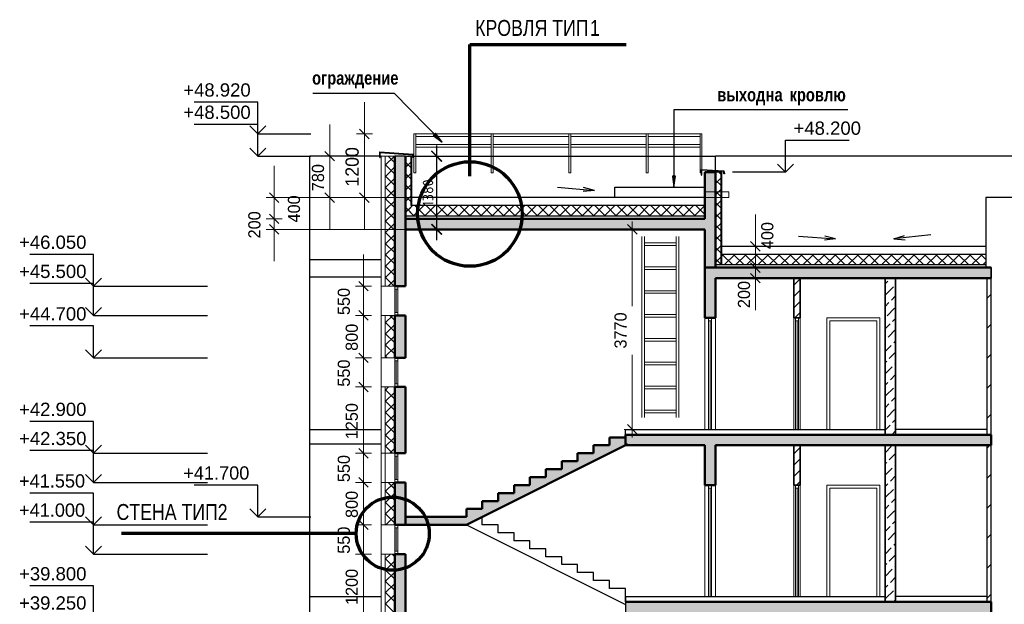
# Model space of a CAD drawing. Header units: millimetres. Extents: x -348641 to 659084, y -187953 to 16029.
# Tile 9 of 256: x -347002 to -328424, y -36649 to -25629. Entities that reach past the tile are written whole.
import ezdxf

# ---------------------------------------------------------------- set-up
doc = ezdxf.new("R2010")
doc.units = ezdxf.units.MM
for name, color, linetype, lineweight in [('907Сл Осевые', 1, 'Continuous', 0), ('A_012_ПРОЕМ', 7, 'Continuous', 25), ('Standard', 7, 'Continuous', 25), ('Навесной фасад', 7, 'Continuous', 25), ('Общий01', 7, 'Continuous', 13), ('Размерная линия_ общее', 7, 'Continuous', 25), ('Стена', 7, 'Continuous', 50), ('Стена_ кирп. кладка не несущ', 7, 'Continuous', 35), ('Стена_ кирпичная кладка нес.', 7, 'Continuous', 70), ('Текст_ общее', 7, 'Continuous', 25)]:
    doc.layers.add(name, color=color, linetype=linetype, lineweight=lineweight)
doc.layers.add('Стена_ бетон не несущ.', color=7, linetype='Continuous', lineweight=35, true_color=0xb4b496)
doc.layers.add('Стена_ бетон несущ.', color=7, linetype='Continuous', lineweight=70, true_color=0xb4b496)
doc.styles.add('ARIAL', font='arial.ttf')
doc.styles.add('Century Gothic', font='GOTHIC.TTF')
doc.styles.add('GOST-2.304_Type-B', font='GOST_Common.ttf')
doc.styles.add('MtXpl_Century_Gothic', font='GOTHIC.TTF')
doc.styles.add('MtXpl_Century_Gothic_1', font='GOTHICB.TTF')
doc.dimstyles.new('СПДС', dxfattribs={"dimscale": 100, "dimtxt": 2.5, "dimasz": 2, "dimexe": 1.25, "dimexo": 0, "dimtad": 1, "dimdec": 0, "dimrnd": 5, "dimtxsty": 'GOST-2.304_Type-B', "dimblk": 'ARCHTICK', "dimcen": 2.5, "dimdle": 2, "dimclrd": 1, "dimclre": 1, "dimclrt": 1, "dimadec": 0, "dimazin": 2, "dimtfac": 0.75, "dimtdec": 0, "dimtmove": 1, "dimatfit": 3, "dimfxl": 1, "dimtfillclr": 256, "dimtolj": 1, "dimarcsym": 1})

# ---------------------------------------------------------------- blocks, each defined once
blk = doc.blocks.new('ALL_ML_STRICH')
at = {"color": 0, "linetype": 'ByBlock', "lineweight": -2}
for p, q in [((-1, 0), (0.5, 0)), ((-0.3, -0.3), (0.3, 0.3)), ((0, -0.5), (0, 0.5))]:
    blk.add_line(p, q, dxfattribs=at)
blk = doc.blocks.new('разрез1-1')
at = {"layer": 'Общий01', "linetype": 'Continuous', "lineweight": 50, "true_color": 0xf1f1f1, "transparency": 33554687}
for points in [[(-82766, -152867), (-82766, -151067), (-82966, -151067), (-82966, -151947), (-88616, -151947), (-88616, -152147), (-82966, -152147), (-82966, -152867)], [(-77566, -152867), (-82966, -152867), (-82966, -153067), (-77566, -153067)], [(-77566, -153067), (-77566, -152867), (-82966, -152867), (-82966, -153067)], [(-77566, -156017), (-84466, -156017), (-84466, -156217), (-77566, -156217)], [(-77566, -156217), (-77566, -156017), (-84466, -156017), (-84466, -156217)], [(-84766, -156217), (-85066, -156217), (-85066, -156367), (-85366, -156367), (-85366, -156517), (-85666, -156517), (-85666, -156667), (-85966, -156667), (-85966, -156817), (-86266, -156817), (-86266, -156967), (-86566, -156967), (-86566, -157117), (-86866, -157117), (-86866, -157267), (-87166, -157267), (-87166, -157417), (-87466, -157417), (-87466, -157567), (-88616, -157567), (-88616, -157717), (-87466, -157717), (-84466, -156217), (-84466, -156067), (-84766, -156067)], [(-82966, -156967), (-82766, -156967), (-82766, -156217), (-82966, -156217)], [(-77566, -159167), (-84466, -159167), (-84466, -159367), (-77566, -159367)], [(-77566, -159367), (-77566, -159167), (-84466, -159167), (-84466, -159367)]]:
    blk.add_hatch(color=7, dxfattribs=at).paths.add_polyline_path(points)
at = {"layer": 'Стена_ бетон несущ.', "linetype": 'Continuous', "lineweight": 25, "true_color": 0xf1f1f1, "transparency": 33554687}
for points in [[(-88816, -151117), (-88616, -151117), (-88616, -150767), (-88816, -150767)], [(-88816, -153217), (-88616, -153217), (-88616, -151117), (-88816, -151117)], [(-82966, -153817), (-82766, -153817), (-82766, -153067), (-82966, -153067)], [(-88616, -154567), (-88616, -153767), (-88816, -153767), (-88816, -154567)], [(-88616, -155117), (-88816, -155117), (-88816, -156367), (-88616, -156367)], [(-88816, -156917), (-88816, -157717), (-88616, -157717), (-88616, -156917)], [(-88616, -159467), (-88616, -158267), (-88816, -158267), (-88816, -159467)]]:
    blk.add_hatch(color=7, dxfattribs=at).paths.add_polyline_path(points)
at = {"layer": 'Стена_ кирпичная кладка нес.', "linetype": 'Continuous', "lineweight": 25, "transparency": 33554687}
for points in [[(-88090, -150374), (-87922, -150503), (-88047, -150332)], [(-83578, -151142), (-83548, -151352), (-83518, -151142)]]:
    blk.add_hatch(color=7, dxfattribs=at).paths.add_polyline_path(points)
at = {"layer": 'A_012_ПРОЕМ', "color": 7, "linetype": 'Continuous', "lineweight": 25, "transparency": 33554687}
for p, q in [((-88616, -150767), (-88816, -150767)), ((-85746, -151353), (-85049, -151413)), ((-85049, -151413), (-85253, -151356)), ((-85049, -151413), (-85259, -151434)), ((-76969, -151547), (-77662, -151547)), ((-77662, -151547), (-77662, -152867)), ((-82966, -151697), (-88516, -151697)), ((-82966, -151897), (-88616, -151897)), ((-82766, -151917), (-82766, -151967)), ((-81198, -152276), (-80500, -152325)), ((-80500, -152325), (-80710, -152350)), ((-80500, -152325), (-80704, -152272)), ((-78703, -152249), (-79399, -152325)), ((-79399, -152325), (-79197, -152264)), ((-79399, -152325), (-79188, -152341)), ((-77662, -152617), (-82646, -152617)), ((-77662, -152817), (-82766, -152817))]:
    blk.add_line(p, q, dxfattribs=at)
at = {"layer": 'A_012_ПРОЕМ', "color": 7, "linetype": 'Continuous', "lineweight": 50, "transparency": 33554687}
for p, q in [((-88816, -151117), (-88816, -153217)), ((-88616, -153217), (-88616, -151117)), ((-88816, -153217), (-88760, -153217)), ((-88760, -153217), (-88616, -153217)), ((-88760, -153767), (-88816, -153767)), ((-88816, -153767), (-88816, -154567)), ((-88616, -153767), (-88760, -153767)), ((-88616, -154567), (-88616, -153767)), ((-88816, -154567), (-88760, -154567)), ((-88760, -154567), (-88616, -154567)), ((-88760, -155117), (-88816, -155117)), ((-88816, -155117), (-88816, -156367)), ((-88616, -155117), (-88760, -155117)), ((-88616, -156367), (-88616, -155117)), ((-88816, -156367), (-88760, -156367)), ((-88760, -156367), (-88616, -156367)), ((-88760, -156917), (-88816, -156917)), ((-88816, -156917), (-88816, -157717)), ((-88616, -156917), (-88760, -156917)), ((-88616, -157717), (-88616, -156917)), ((-88816, -157717), (-88760, -157717)), ((-88760, -157717), (-88616, -157717)), ((-88760, -158267), (-88816, -158267)), ((-88816, -158267), (-88816, -159467)), ((-88616, -158267), (-88760, -158267)), ((-88616, -159467), (-88616, -158267))]:
    blk.add_line(p, q, dxfattribs=at)
at = {"layer": 'Standard', "color": 7, "linetype": 'Continuous', "lineweight": 25, "transparency": 33554687}
for p, q in [((-89076, -150767), (-90416, -150767)), ((-90416, -195327), (-90416, -150767)), ((-90416, -152717), (-89076, -152717)), ((-89076, -153047), (-90416, -153047)), ((-89076, -153047), (-90416, -153047)), ((-90416, -155917), (-89076, -155917)), ((-84466, -155917), (-79566, -155917)), ((-84466, -156017), (-84466, -155917)), ((-77646, -155917), (-79366, -155917)), ((-89076, -156197), (-90416, -156197)), ((-89076, -156197), (-90416, -156197)), ((-90416, -159067), (-89076, -159067)), ((-84466, -159067), (-79566, -159067)), ((-77646, -159067), (-79366, -159067))]:
    blk.add_line(p, q, dxfattribs=at)
at = {"layer": 'Standard', "color": 7, "linetype": 'Continuous', "lineweight": 13, "transparency": 33554687}
for p, q in [((-88816, -153217), (-88816, -153273)), ((-88760, -153273), (-88760, -153217)), ((-88816, -153273), (-88760, -153273)), ((-88816, -153273), (-88816, -153711)), ((-88788, -153273), (-88788, -153711)), ((-88760, -153711), (-88760, -153273)), ((-88816, -153711), (-88816, -153767)), ((-88760, -153711), (-88816, -153711)), ((-88760, -153767), (-88760, -153711)), ((-82966, -153817), (-82966, -155917)), ((-82894, -153817), (-82894, -153873)), ((-82838, -153873), (-82838, -153817)), ((-82766, -155917), (-82766, -153817)), ((-81286, -153817), (-81286, -155917)), ((-81254, -153817), (-81254, -153873)), ((-81198, -153873), (-81198, -153817)), ((-81166, -155917), (-81166, -153817)), ((-80666, -153817), (-80666, -155917)), ((-79666, -153817), (-80666, -153817)), ((-79666, -153817), (-79666, -155917)), ((-82894, -153873), (-82838, -153873)), ((-82894, -155917), (-82894, -153873)), ((-82866, -155916), (-82866, -153873)), ((-82838, -153873), (-82838, -155917)), ((-81254, -153873), (-81198, -153873)), ((-81254, -155917), (-81254, -153873)), ((-81226, -155916), (-81226, -153873)), ((-81198, -153873), (-81198, -155917)), ((-80610, -155917), (-80610, -153873)), ((-80610, -153873), (-79722, -153873)), ((-79722, -153873), (-79722, -155917)), ((-88816, -154567), (-88816, -154623)), ((-88760, -154623), (-88760, -154567)), ((-88816, -154623), (-88760, -154623)), ((-88816, -154623), (-88816, -155061)), ((-88788, -154623), (-88788, -155061)), ((-88760, -155061), (-88760, -154623)), ((-88816, -155061), (-88816, -155117)), ((-88760, -155061), (-88816, -155061)), ((-88760, -155117), (-88760, -155061)), ((-88816, -156367), (-88816, -156423)), ((-88816, -156423), (-88760, -156423)), ((-88816, -156423), (-88816, -156861)), ((-88788, -156423), (-88788, -156861)), ((-88760, -156423), (-88760, -156367)), ((-88760, -156861), (-88760, -156423)), ((-88816, -156861), (-88816, -156917)), ((-88760, -156861), (-88816, -156861)), ((-88760, -156917), (-88760, -156861)), ((-82966, -156967), (-82966, -159067)), ((-82894, -156967), (-82894, -157023)), ((-82838, -157023), (-82838, -156967)), ((-82766, -159067), (-82766, -156967)), ((-81286, -156967), (-81286, -159067)), ((-81254, -156967), (-81254, -157023)), ((-81198, -157023), (-81198, -156967)), ((-81166, -159067), (-81166, -156967)), ((-80666, -156967), (-80666, -159067)), ((-79666, -156967), (-80666, -156967)), ((-79666, -156967), (-79666, -159067)), ((-82894, -157023), (-82838, -157023)), ((-82894, -159067), (-82894, -157023)), ((-82866, -159066), (-82866, -157023)), ((-82838, -157023), (-82838, -159067)), ((-81254, -157023), (-81198, -157023)), ((-81254, -159067), (-81254, -157023)), ((-81226, -159066), (-81226, -157023)), ((-81198, -157023), (-81198, -159067)), ((-80610, -159067), (-80610, -157023)), ((-80610, -157023), (-79722, -157023)), ((-79722, -157023), (-79722, -159067)), ((-88816, -157717), (-88816, -157773)), ((-88760, -157773), (-88760, -157717)), ((-88816, -157773), (-88760, -157773)), ((-88816, -157773), (-88816, -158211)), ((-88788, -157773), (-88788, -158211)), ((-88760, -158211), (-88760, -157773)), ((-88816, -158211), (-88816, -158267)), ((-88760, -158211), (-88816, -158211)), ((-88760, -158267), (-88760, -158211))]:
    blk.add_line(p, q, dxfattribs=at)
at = {"layer": 'Навесной фасад', "color": 7, "linetype": 'Continuous', "lineweight": 13, "transparency": 33554687}
for p, q in [((-88816, -150767), (-89076, -150767)), ((-89076, -150767), (-89076, -190717)), ((-88496, -150767), (-88496, -151697)), ((-82646, -151067), (-82646, -152817)), ((-84156, -155691), (-84156, -152282)), ((-84106, -155691), (-84106, -152282)), ((-83506, -152282), (-83506, -155691)), ((-83456, -152282), (-83456, -155691)), ((-84106, -152402), (-83506, -152402)), ((-84106, -152452), (-83506, -152452)), ((-84106, -152852), (-83506, -152852)), ((-84106, -152902), (-83506, -152902)), ((-89076, -153217), (-89056, -153217)), ((-89056, -153217), (-88996, -153217)), ((-84106, -153302), (-83506, -153302)), ((-84106, -153352), (-83506, -153352)), ((-89056, -153767), (-89076, -153767)), ((-88996, -153767), (-89056, -153767)), ((-84106, -153752), (-83506, -153752)), ((-84106, -153802), (-83506, -153802)), ((-84106, -154202), (-83506, -154202)), ((-84106, -154252), (-83506, -154252)), ((-89076, -154567), (-89056, -154567)), ((-89056, -154567), (-88996, -154567)), ((-84106, -154652), (-83506, -154652)), ((-84106, -154702), (-83506, -154702)), ((-89056, -155117), (-89076, -155117)), ((-88996, -155117), (-89056, -155117)), ((-84106, -155102), (-83506, -155102)), ((-84106, -155152), (-83506, -155152)), ((-84106, -155552), (-83506, -155552)), ((-84106, -155602), (-83506, -155602)), ((-89076, -156367), (-89056, -156367)), ((-89056, -156367), (-88996, -156367)), ((-89056, -156917), (-89076, -156917)), ((-88996, -156917), (-89056, -156917)), ((-89076, -157717), (-89056, -157717)), ((-89056, -157717), (-88996, -157717)), ((-89056, -158267), (-89076, -158267)), ((-88996, -158267), (-89056, -158267))]:
    blk.add_line(p, q, dxfattribs=at)
at = {"layer": 'Навесной фасад', "color": 41, "linetype": 'Continuous', "lineweight": 13, "transparency": 33554687}
for p, q in [((-88996, -150767), (-88996, -151117)), ((-88516, -150767), (-88516, -151697)), ((-88996, -151117), (-88996, -153217)), ((-82666, -151067), (-82666, -152817)), ((-88996, -153217), (-88816, -153217)), ((-88816, -153767), (-88996, -153767)), ((-88996, -153767), (-88996, -154567)), ((-88996, -154567), (-88816, -154567)), ((-88816, -155117), (-88996, -155117)), ((-88996, -155117), (-88996, -157717)), ((-88996, -156367), (-88816, -156367)), ((-88816, -156917), (-88996, -156917)), ((-88996, -157717), (-88816, -157717)), ((-88816, -158267), (-88996, -158267)), ((-88996, -158267), (-88996, -160717))]:
    blk.add_line(p, q, dxfattribs=at)
at = {"layer": 'Навесной фасад', "color": 41, "linetype": 'Continuous', "lineweight": 18, "transparency": 33554687}
for p, q in [((-88996, -150938), (-88824, -150767)), ((-88816, -150894), (-88942, -150767)), ((-88616, -150770), (-88612, -150767)), ((-88516, -150769), (-88518, -150767)), ((-88816, -151106), (-88996, -150926)), ((-88962, -151117), (-88816, -150970)), ((-88616, -150982), (-88516, -150882)), ((-88516, -150982), (-88616, -150882)), ((-88996, -151150), (-88962, -151117)), ((-88816, -151318), (-88996, -151138)), ((-88996, -151362), (-88816, -151182)), ((-88616, -151194), (-88516, -151094)), ((-88516, -151194), (-88616, -151094)), ((-82766, -151072), (-82760, -151067)), ((-82766, -151284), (-82666, -151184)), ((-82666, -151316), (-82766, -151216)), ((-82666, -151104), (-82703, -151067)), ((-88816, -151530), (-88996, -151350)), ((-88996, -151574), (-88816, -151394)), ((-88516, -151406), (-88616, -151306)), ((-88616, -151407), (-88516, -151307)), ((-82766, -151496), (-82666, -151396)), ((-88816, -151742), (-88996, -151562)), ((-88516, -151618), (-88616, -151518)), ((-88616, -151619), (-88516, -151519)), ((-82666, -151528), (-82766, -151428)), ((-88996, -151787), (-88816, -151607)), ((-88816, -151954), (-88996, -151774)), ((-88616, -151831), (-88481, -151697)), ((-88449, -151897), (-88616, -151730)), ((-88516, -151830), (-88616, -151730)), ((-88616, -151831), (-88516, -151731)), ((-88469, -151897), (-88269, -151697)), ((-88237, -151897), (-88437, -151697)), ((-88257, -151897), (-88057, -151697)), ((-88025, -151897), (-88225, -151697)), ((-88045, -151897), (-87845, -151697)), ((-87812, -151897), (-88012, -151697)), ((-87833, -151897), (-87633, -151697)), ((-87600, -151897), (-87800, -151697)), ((-87621, -151897), (-87421, -151697)), ((-87388, -151897), (-87588, -151697)), ((-87409, -151897), (-87209, -151697)), ((-87176, -151897), (-87376, -151697)), ((-87197, -151897), (-86997, -151697)), ((-86964, -151897), (-87164, -151697)), ((-86984, -151897), (-86784, -151697)), ((-86752, -151897), (-86952, -151697)), ((-86772, -151897), (-86572, -151697)), ((-86540, -151897), (-86740, -151697)), ((-86560, -151897), (-86360, -151697)), ((-86327, -151897), (-86527, -151697)), ((-86348, -151897), (-86148, -151697)), ((-86115, -151897), (-86315, -151697)), ((-86136, -151897), (-85936, -151697)), ((-85903, -151897), (-86103, -151697)), ((-85924, -151897), (-85724, -151697)), ((-85691, -151897), (-85891, -151697)), ((-85712, -151897), (-85512, -151697)), ((-85479, -151897), (-85679, -151697)), ((-85499, -151897), (-85299, -151697)), ((-85267, -151897), (-85467, -151697)), ((-85287, -151897), (-85087, -151697)), ((-85055, -151897), (-85255, -151697)), ((-85075, -151897), (-84875, -151697)), ((-84843, -151897), (-85043, -151697)), ((-84863, -151897), (-84663, -151697)), ((-84630, -151897), (-84830, -151697)), ((-84651, -151897), (-84451, -151697)), ((-84418, -151897), (-84618, -151697)), ((-84439, -151897), (-84239, -151697)), ((-84206, -151897), (-84406, -151697)), ((-84227, -151897), (-84027, -151697)), ((-83994, -151897), (-84194, -151697)), ((-84015, -151897), (-83815, -151697)), ((-83782, -151897), (-83982, -151697)), ((-83802, -151897), (-83602, -151697)), ((-83570, -151897), (-83770, -151697)), ((-83590, -151897), (-83390, -151697)), ((-83358, -151897), (-83558, -151697)), ((-83378, -151897), (-83178, -151697)), ((-83145, -151897), (-83345, -151697)), ((-83166, -151897), (-82966, -151697)), ((-82966, -151865), (-83133, -151697)), ((-82766, -151708), (-82666, -151608)), ((-82666, -151740), (-82766, -151640)), ((-88996, -151999), (-88816, -151819)), ((-88611, -151947), (-88616, -151942)), ((-88519, -151947), (-88516, -151943)), ((-82766, -151921), (-82666, -151821)), ((-82666, -151952), (-82766, -151852)), ((-88816, -152166), (-88996, -151986)), ((-88996, -152211), (-88816, -152031)), ((-82766, -152133), (-82666, -152033)), ((-82666, -152165), (-82766, -152065)), ((-88816, -152379), (-88996, -152199)), ((-88996, -152423), (-88816, -152243)), ((-82766, -152345), (-82666, -152245)), ((-82666, -152377), (-82766, -152277)), ((-88816, -152591), (-88996, -152411)), ((-88996, -152635), (-88816, -152455)), ((-82766, -152557), (-82666, -152457)), ((-82666, -152589), (-82766, -152489)), ((-88816, -152803), (-88996, -152623)), ((-88996, -152847), (-88816, -152667)), ((-82766, -152769), (-82613, -152617)), ((-82766, -152769), (-82666, -152669)), ((-82650, -152817), (-82766, -152701)), ((-82666, -152801), (-82766, -152701)), ((-82438, -152817), (-82638, -152617)), ((-82601, -152817), (-82401, -152617)), ((-82225, -152817), (-82425, -152617)), ((-82389, -152817), (-82189, -152617)), ((-82013, -152817), (-82213, -152617)), ((-82177, -152817), (-81977, -152617)), ((-81801, -152817), (-82001, -152617)), ((-81965, -152817), (-81765, -152617)), ((-81589, -152817), (-81789, -152617)), ((-81753, -152817), (-81553, -152617)), ((-81377, -152817), (-81577, -152617)), ((-81540, -152817), (-81340, -152617)), ((-81165, -152817), (-81365, -152617)), ((-81328, -152817), (-81128, -152617)), ((-80953, -152817), (-81153, -152617)), ((-81116, -152817), (-80916, -152617)), ((-80741, -152817), (-80941, -152617)), ((-80904, -152817), (-80704, -152617)), ((-80528, -152817), (-80728, -152617)), ((-80692, -152817), (-80492, -152617)), ((-80316, -152817), (-80516, -152617)), ((-80480, -152817), (-80280, -152617)), ((-80104, -152817), (-80304, -152617)), ((-80268, -152817), (-80068, -152617)), ((-79892, -152817), (-80092, -152617)), ((-80056, -152817), (-79856, -152617)), ((-79680, -152817), (-79880, -152617)), ((-79843, -152817), (-79643, -152617)), ((-79468, -152817), (-79668, -152617)), ((-79631, -152817), (-79431, -152617)), ((-79256, -152817), (-79456, -152617)), ((-79419, -152817), (-79219, -152617)), ((-79044, -152817), (-79244, -152617)), ((-79207, -152817), (-79007, -152617)), ((-78831, -152817), (-79031, -152617)), ((-78995, -152817), (-78795, -152617)), ((-78619, -152817), (-78819, -152617)), ((-78783, -152817), (-78583, -152617)), ((-78407, -152817), (-78607, -152617)), ((-78571, -152817), (-78371, -152617)), ((-78195, -152817), (-78395, -152617)), ((-78358, -152817), (-78158, -152617)), ((-77983, -152817), (-78183, -152617)), ((-78146, -152817), (-77946, -152617)), ((-77771, -152817), (-77971, -152617)), ((-77934, -152817), (-77734, -152617)), ((-77662, -152714), (-77759, -152617)), ((-88816, -153015), (-88996, -152835)), ((-88996, -153059), (-88816, -152879)), ((-77722, -152817), (-77662, -152757)), ((-88826, -153217), (-88996, -153047)), ((-88941, -153217), (-88816, -153092)), ((-88996, -153908), (-88854, -153767)), ((-88816, -153864), (-88912, -153767)), ((-88816, -154076), (-88996, -153896)), ((-88996, -154120), (-88816, -153940)), ((-88816, -154288), (-88996, -154108)), ((-88996, -154332), (-88816, -154152)), ((-88816, -154500), (-88996, -154320)), ((-88996, -154544), (-88816, -154364)), ((-88961, -154567), (-88996, -154532)), ((-88996, -155181), (-88932, -155117)), ((-88816, -155136), (-88835, -155117)), ((-88816, -155348), (-88996, -155168)), ((-88996, -155393), (-88816, -155213)), ((-88816, -155561), (-88996, -155381)), ((-88996, -155605), (-88816, -155425)), ((-88816, -155773), (-88996, -155593)), ((-88996, -155817), (-88816, -155637)), ((-88816, -155985), (-88996, -155805)), ((-88996, -156029), (-88816, -155849)), ((-88816, -156197), (-88996, -156017)), ((-88996, -156241), (-88816, -156061)), ((-88858, -156367), (-88996, -156229)), ((-88909, -156367), (-88816, -156274)), ((-88996, -157090), (-88822, -156917)), ((-88816, -157045), (-88944, -156917)), ((-88816, -157258), (-88996, -157078)), ((-88996, -157302), (-88816, -157122)), ((-88816, -157470), (-88996, -157290)), ((-88996, -157514), (-88816, -157334)), ((-88816, -157682), (-88996, -157502)), ((-88993, -157717), (-88996, -157714)), ((-88986, -157717), (-88816, -157546)), ((-88996, -158363), (-88900, -158267)), ((-88816, -158318), (-88867, -158267)), ((-88816, -158530), (-88996, -158350)), ((-88996, -158575), (-88816, -158395)), ((-88816, -158743), (-88996, -158563)), ((-88996, -158787), (-88816, -158607)), ((-88816, -158955), (-88996, -158775)), ((-88996, -158999), (-88816, -158819)), ((-88816, -159167), (-88996, -158987)), ((-88996, -159211), (-88816, -159031)), ((-88816, -159379), (-88996, -159199))]:
    blk.add_line(p, q, dxfattribs=at)
at = {"layer": 'Навесной фасад', "color": 7, "linetype": 'Continuous', "lineweight": 25, "transparency": 33554687}
for p, q in [((-88616, -150767), (-82766, -150767)), ((-82766, -151067), (-82766, -150767)), ((-70566, -150767), (-82766, -150767)), ((-82646, -151067), (-82766, -151067)), ((-84666, -151352), (-82966, -151352)), ((-84666, -151547), (-84666, -151352)), ((-82966, -151547), (-88496, -151547)), ((-77662, -152467), (-82646, -152467))]:
    blk.add_line(p, q, dxfattribs=at)
at = {"layer": 'Общий01', "color": 136, "linetype": 'Continuous', "lineweight": 70, "transparency": 33554687}
for p, q in [((-87399, -148662), (-84449, -148662)), ((-87399, -151142), (-87399, -148662)), ((-89545, -157882), (-93971, -157882))]:
    blk.add_line(p, q, dxfattribs=at)
at = {"layer": 'Общий01', "color": 7, "linetype": 'Continuous', "lineweight": 25, "transparency": 33554687}
for p, q in [((-89101, -150792), (-89101, -150685)), ((-89101, -150685), (-88471, -150731)), ((-89101, -150792), (-89091, -150792)), ((-89091, -150792), (-89091, -150696)), ((-89091, -150696), (-88480, -150740)), ((-88472, -150792), (-88480, -150740)), ((-88462, -150790), (-88472, -150792)), ((-88471, -150731), (-88462, -150790)), ((-83030, -151123), (-83030, -151016)), ((-83030, -151016), (-82607, -151041)), ((-83020, -151123), (-83020, -151027)), ((-83020, -151027), (-82616, -151050)), ((-83030, -151123), (-83020, -151123)), ((-82608, -151102), (-82616, -151050)), ((-82598, -151101), (-82608, -151102)), ((-82607, -151041), (-82598, -151101)), ((-87466, -157717), (-84466, -159217)), ((-87166, -157717), (-87166, -157567)), ((-86866, -157717), (-87166, -157717)), ((-86866, -157867), (-86866, -157717)), ((-86566, -157867), (-86866, -157867)), ((-86566, -158017), (-86566, -157867)), ((-86266, -158017), (-86566, -158017)), ((-86266, -158167), (-86266, -158017)), ((-85966, -158167), (-86266, -158167)), ((-85966, -158317), (-85966, -158167)), ((-85666, -158317), (-85966, -158317)), ((-85666, -158467), (-85666, -158317)), ((-85366, -158467), (-85666, -158467)), ((-85366, -158617), (-85366, -158467)), ((-85066, -158617), (-85366, -158617)), ((-85066, -158767), (-85066, -158617)), ((-84766, -158767), (-85066, -158767)), ((-84766, -158917), (-84766, -158767)), ((-84466, -158917), (-84766, -158917)), ((-84466, -159167), (-84466, -158917)), ((-84466, -159067), (-84466, -159367))]:
    blk.add_line(p, q, dxfattribs=at)
at = {"layer": 'Общий01', "color": 7, "linetype": 'Continuous', "lineweight": 50, "transparency": 33554687}
for p, q in [((-88816, -150767), (-88816, -151117)), ((-88616, -150767), (-88616, -151117)), ((-82966, -151067), (-82766, -151067)), ((-82966, -151947), (-82966, -151067)), ((-82766, -152867), (-82766, -151067)), ((-82966, -151947), (-88616, -151947)), ((-82966, -152147), (-88616, -152147)), ((-82966, -152147), (-82966, -152867)), ((-77566, -152867), (-82966, -152867)), ((-77566, -152867), (-82966, -152867)), ((-82966, -152867), (-82966, -153067)), ((-77566, -152867), (-82766, -152867)), ((-77662, -152867), (-77566, -152867)), ((-82966, -153067), (-82966, -153067)), ((-82966, -153067), (-82966, -153067)), ((-82966, -153067), (-82966, -153067)), ((-82966, -153067), (-82966, -153067)), ((-82966, -153067), (-82966, -153817)), ((-82766, -153817), (-82766, -153067)), ((-82766, -153067), (-77566, -153067)), ((-82966, -153817), (-82894, -153817)), ((-82894, -153817), (-82838, -153817)), ((-82838, -153817), (-82766, -153817)), ((-77566, -156017), (-84466, -156017)), ((-77566, -156017), (-84466, -156017)), ((-84466, -156017), (-84466, -156217)), ((-77566, -156217), (-77566, -156017)), ((-87466, -157717), (-84426, -156197)), ((-84766, -156217), (-85066, -156217)), ((-85066, -156217), (-85066, -156367)), ((-84466, -156067), (-84766, -156067)), ((-84766, -156067), (-84766, -156217)), ((-82966, -156217), (-84466, -156217)), ((-82966, -156217), (-84466, -156217)), ((-82966, -156217), (-82966, -156967)), ((-82766, -156217), (-77566, -156217)), ((-82766, -156967), (-82766, -156217)), ((-85066, -156367), (-85366, -156367)), ((-85366, -156367), (-85366, -156517)), ((-85366, -156517), (-85666, -156517)), ((-85666, -156517), (-85666, -156667)), ((-85666, -156667), (-85966, -156667)), ((-85966, -156667), (-85966, -156817)), ((-86266, -156967), (-86566, -156967)), ((-86566, -156967), (-86566, -157117)), ((-85966, -156817), (-86266, -156817)), ((-86266, -156817), (-86266, -156967)), ((-82966, -156967), (-82894, -156967)), ((-82894, -156967), (-82838, -156967)), ((-82838, -156967), (-82766, -156967)), ((-86566, -157117), (-86866, -157117)), ((-86866, -157117), (-86866, -157267)), ((-86866, -157267), (-87166, -157267)), ((-87166, -157267), (-87166, -157417)), ((-87466, -157567), (-87466, -157417)), ((-87166, -157417), (-87466, -157417)), ((-87466, -157417), (-87466, -157567)), ((-87466, -157567), (-88616, -157567)), ((-87466, -157717), (-88616, -157717)), ((-77566, -159167), (-84466, -159167)), ((-77566, -159167), (-84466, -159167)), ((-77566, -159167), (-77566, -159367))]:
    blk.add_line(p, q, dxfattribs=at)
at = {"layer": 'Общий01', "color": 7, "linetype": 'Continuous', "lineweight": 13, "transparency": 33554687}
for p, q in [((-82966, -151440), (-82516, -151440)), ((-82966, -151547), (-82516, -151547)), ((-82516, -151440), (-82516, -151547))]:
    blk.add_line(p, q, dxfattribs=at)
at = {"layer": 'Общий01', "color": 136, "linetype": 'Continuous', "lineweight": 70, "transparency": 33554687}
for centre, radius in [((-87399, -151857), 986), ((-88855, -157882), 690)]:
    blk.add_circle(centre, radius, dxfattribs=at)
at = {"layer": 'Размерная линия_ общее', "color": 7, "linetype": 'Continuous', "lineweight": 25, "transparency": 33554687}
for p, q in [((-91401, -149747), (-92601, -149747)), ((-91401, -150347), (-91401, -149747)), ((-91401, -150167), (-92601, -150167)), ((-91401, -150347), (-91551, -150197)), ((-91401, -150767), (-91401, -150167)), ((-91401, -150347), (-91251, -150197)), ((-91401, -150347), (-91401, -150347)), ((-91401, -150347), (-91401, -150347)), ((-91401, -150347), (-90401, -150347)), ((-91401, -150347), (-91401, -150347)), ((-91401, -150347), (-91401, -150347)), ((-81442, -151067), (-81442, -150467)), ((-81442, -150467), (-80242, -150467)), ((-91401, -150767), (-91551, -150617)), ((-91401, -150767), (-91251, -150617)), ((-91401, -150767), (-91401, -150767)), ((-91401, -150767), (-91401, -150767)), ((-91401, -150767), (-90401, -150767)), ((-91401, -150767), (-91401, -150767)), ((-91401, -150767), (-91401, -150767)), ((-81442, -151067), (-81592, -150917)), ((-81442, -151067), (-81292, -150917)), ((-81442, -151067), (-81442, -151067)), ((-81442, -151067), (-81442, -151067)), ((-81442, -151067), (-81442, -151067)), ((-81442, -151067), (-81442, -151067)), ((-94501, -152617), (-95701, -152617)), ((-94501, -153217), (-94501, -152617)), ((-94501, -153217), (-94651, -153067)), ((-94501, -153217), (-94351, -153067)), ((-94501, -153167), (-95701, -153167)), ((-94501, -153767), (-94501, -153167)), ((-94501, -153217), (-94501, -153217)), ((-94501, -153217), (-94501, -153217)), ((-94501, -153217), (-92350, -153217)), ((-94501, -153217), (-94501, -153217)), ((-94501, -153217), (-94501, -153217)), ((-94501, -153767), (-94651, -153617)), ((-94501, -153767), (-94351, -153617)), ((-94501, -153767), (-94501, -153767)), ((-94501, -153767), (-94501, -153767)), ((-94501, -153767), (-92350, -153767)), ((-94501, -153767), (-94501, -153767)), ((-94501, -153767), (-94501, -153767)), ((-94501, -153967), (-95701, -153967)), ((-94501, -154567), (-94501, -153967)), ((-94501, -154567), (-94651, -154417)), ((-94501, -154567), (-94351, -154417)), ((-94501, -154567), (-94501, -154567)), ((-94501, -154567), (-94501, -154567)), ((-94501, -154567), (-92350, -154567)), ((-94501, -154567), (-94501, -154567)), ((-94501, -154567), (-94501, -154567)), ((-94501, -155767), (-95701, -155767)), ((-94501, -156367), (-94501, -155767)), ((-94501, -156367), (-94651, -156217)), ((-94501, -156367), (-94351, -156217)), ((-94501, -156317), (-95701, -156317)), ((-94501, -156917), (-94501, -156317)), ((-94501, -156367), (-94501, -156367)), ((-94501, -156367), (-94501, -156367)), ((-94501, -156367), (-92350, -156367)), ((-94501, -156367), (-94501, -156367)), ((-94501, -156367), (-94501, -156367)), ((-94501, -156917), (-94651, -156767)), ((-94501, -156917), (-94351, -156767)), ((-94501, -156917), (-94501, -156917)), ((-94501, -156917), (-94501, -156917)), ((-94501, -156917), (-92350, -156917)), ((-94501, -156917), (-94501, -156917)), ((-94501, -156917), (-94501, -156917)), ((-91401, -156967), (-92601, -156967)), ((-91401, -157567), (-91401, -156967)), ((-94501, -157117), (-95701, -157117)), ((-94501, -157717), (-94501, -157117)), ((-91401, -157567), (-91551, -157417)), ((-91401, -157567), (-91251, -157417)), ((-94501, -157667), (-95701, -157667)), ((-94501, -157717), (-94651, -157567)), ((-94501, -157717), (-94351, -157567)), ((-94501, -158267), (-94501, -157667)), ((-94501, -157717), (-94501, -157717)), ((-94501, -157717), (-94501, -157717)), ((-94501, -157717), (-92350, -157717)), ((-94501, -157717), (-94501, -157717)), ((-94501, -157717), (-94501, -157717)), ((-91401, -157567), (-91401, -157567)), ((-91401, -157567), (-91401, -157567)), ((-91401, -157567), (-90401, -157567)), ((-91401, -157567), (-91401, -157567)), ((-91401, -157567), (-91401, -157567)), ((-94501, -158267), (-94651, -158117)), ((-94501, -158267), (-94351, -158117)), ((-94501, -158267), (-94501, -158267)), ((-94501, -158267), (-94501, -158267)), ((-94501, -158267), (-92350, -158267)), ((-94501, -158267), (-94501, -158267)), ((-94501, -158267), (-94501, -158267)), ((-94501, -158867), (-95701, -158867)), ((-94501, -159467), (-94501, -158867))]:
    blk.add_line(p, q, dxfattribs=at)
at = {"layer": 'Размерная линия_ общее', "color": 218, "linetype": 'Continuous', "lineweight": 0, "transparency": 33554687}
for p, q in [((-89389, -150047), (-89389, -149747)), ((-90044, -150467), (-90044, -150167)), ((-89389, -151547), (-89389, -150347)), ((-90044, -151547), (-90044, -150767)), ((-91093, -151247), (-91093, -150947)), ((-91093, -151647), (-91093, -151347)), ((-91093, -151947), (-91093, -151547)), ((-91093, -152147), (-91093, -151947)), ((-90044, -151847), (-90044, -152147)), ((-89389, -151847), (-89389, -152147)), ((-82013, -152167), (-82013, -151867)), ((-91093, -152247), (-91093, -152547)), ((-82013, -152567), (-82013, -152267)), ((-91093, -152447), (-91093, -152747)), ((-84335, -152447), (-84335, -153594)), ((-82013, -152867), (-82013, -152467)), ((-89407, -152917), (-89407, -152617)), ((-82013, -153067), (-82013, -152867)), ((-89407, -153467), (-89407, -153167)), ((-89407, -153767), (-89407, -153217)), ((-82013, -153167), (-82013, -153467)), ((-82013, -153367), (-82013, -153667)), ((-89407, -154567), (-89407, -153767)), ((-89407, -154267), (-89407, -153967)), ((-89407, -154067), (-89407, -154367)), ((-89407, -154817), (-89407, -154517)), ((-89407, -155117), (-89407, -154567)), ((-84335, -155617), (-84335, -154509)), ((-89407, -154867), (-89407, -155167)), ((-89407, -156367), (-89407, -155117)), ((-89407, -155417), (-89407, -155717)), ((-89407, -156067), (-89407, -155767)), ((-89407, -156617), (-89407, -156317)), ((-89407, -156917), (-89407, -156367)), ((-89407, -156667), (-89407, -156967)), ((-89407, -157717), (-89407, -156917)), ((-89407, -157417), (-89407, -157117)), ((-89407, -157217), (-89407, -157517)), ((-89407, -157967), (-89407, -157667)), ((-89407, -158267), (-89407, -157717)), ((-89407, -158017), (-89407, -158317)), ((-89407, -159467), (-89407, -158267)), ((-89407, -158567), (-89407, -158867)), ((-89407, -159167), (-89407, -158867))]:
    blk.add_line(p, q, dxfattribs=at)
at = {"layer": 'Размерная линия_ общее', "color": 218, "linetype": 'Continuous', "lineweight": 13, "transparency": 33554687}
for p, q in [((-88345, -151547), (-91093, -151547)), ((-88345, -152147), (-91093, -152147))]:
    blk.add_line(p, q, dxfattribs=at)
at = {"layer": 'Размерная линия_ общее', "color": 7, "linetype": 'Continuous', "lineweight": 25, "transparency": 33554687}
blk.add_lwpolyline([(-81442, -151067), (-81987, -151067), (-81987, -151067), (-82442, -151067)], dxfattribs=at)
at = {"layer": 'Стена', "color": 7, "linetype": 'Continuous', "lineweight": 13, "transparency": 33554687}
for p, q in [((-88459, -151082), (-88459, -150347)), ((-88421, -150347), (-88459, -150347)), ((-88421, -150347), (-88421, -151082)), ((-88421, -150347), (-86996, -150347)), ((-88421, -150397), (-86996, -150397)), ((-86959, -150347), (-86996, -150347)), ((-86996, -150347), (-86996, -151082)), ((-86959, -151082), (-86959, -150347)), ((-86959, -150347), (-85533, -150347)), ((-86959, -150397), (-85533, -150397)), ((-85496, -150347), (-85533, -150347)), ((-85533, -150347), (-85533, -151082)), ((-85496, -151082), (-85496, -150347)), ((-85496, -150347), (-84070, -150347)), ((-85496, -150397), (-84070, -150397)), ((-84033, -150347), (-84070, -150347)), ((-84070, -150347), (-84070, -151082)), ((-84033, -151082), (-84033, -150347)), ((-84033, -150347), (-83057, -150347)), ((-84033, -150397), (-83057, -150397)), ((-83020, -150347), (-83057, -150347)), ((-83057, -150347), (-83057, -151082)), ((-83020, -151082), (-83020, -150347)), ((-88421, -150547), (-86996, -150547)), ((-88421, -150597), (-86996, -150597)), ((-86959, -150547), (-85533, -150547)), ((-86959, -150597), (-85533, -150597)), ((-85496, -150547), (-84070, -150547)), ((-85496, -150597), (-84070, -150597)), ((-84033, -150547), (-83057, -150547)), ((-84033, -150597), (-83057, -150597)), ((-88421, -151082), (-88459, -151082)), ((-86996, -151082), (-86959, -151082)), ((-85533, -151082), (-85496, -151082)), ((-84070, -151082), (-84033, -151082)), ((-83057, -151082), (-83020, -151082))]:
    blk.add_line(p, q, dxfattribs=at)
at = {"layer": 'Стена_ бетон не несущ.', "color": 191, "linetype": 'Continuous', "lineweight": 35, "true_color": 0xc8aaf3, "transparency": 33554687}
for p, q in [((-79566, -153067), (-79566, -156017)), ((-79366, -156017), (-79366, -153067)), ((-79566, -156217), (-79566, -159167)), ((-79366, -159167), (-79366, -156217))]:
    blk.add_line(p, q, dxfattribs=at)
at = {"layer": 'Стена_ бетон не несущ.', "color": 191, "linetype": 'Continuous', "lineweight": 18, "true_color": 0xc8aaf3, "transparency": 33554687}
for p, q in [((-79465, -153074), (-79457, -153067)), ((-79566, -153175), (-79514, -153124)), ((-79550, -153371), (-79408, -153230)), ((-79443, -153478), (-79366, -153400)), ((-79566, -153600), (-79493, -153527)), ((-79528, -153775), (-79387, -153633)), ((-79422, -153881), (-79366, -153824)), ((-79566, -154024), (-79472, -153930)), ((-79507, -154178), (-79366, -154036)), ((-79566, -154236), (-79557, -154227)), ((-79566, -154448), (-79451, -154333)), ((-79401, -154284), (-79366, -154248)), ((-79486, -154581), (-79366, -154460)), ((-79566, -154660), (-79535, -154630)), ((-79566, -154872), (-79429, -154736)), ((-79380, -154687), (-79366, -154672)), ((-79465, -154984), (-79366, -154885)), ((-79566, -155085), (-79514, -155033)), ((-79550, -155281), (-79408, -155139)), ((-79443, -155387), (-79366, -155309)), ((-79566, -155509), (-79493, -155436)), ((-79528, -155684), (-79387, -155542)), ((-79566, -155933), (-79472, -155839)), ((-79422, -155790), (-79366, -155733)), ((-79437, -156017), (-79366, -155945)), ((-79566, -156357), (-79451, -156242)), ((-79486, -156490), (-79366, -156369)), ((-79566, -156569), (-79535, -156539)), ((-79380, -156596), (-79366, -156582)), ((-79566, -156782), (-79429, -156645)), ((-79465, -156893), (-79366, -156794)), ((-79566, -156994), (-79514, -156942)), ((-79550, -157190), (-79408, -157048)), ((-79566, -157418), (-79493, -157345)), ((-79443, -157296), (-79366, -157218)), ((-79528, -157593), (-79387, -157451)), ((-79422, -157699), (-79366, -157642)), ((-79566, -157842), (-79472, -157748)), ((-79507, -157996), (-79366, -157855)), ((-79566, -158054), (-79557, -158045)), ((-79401, -158102), (-79366, -158067)), ((-79566, -158267), (-79451, -158152)), ((-79486, -158399), (-79366, -158279)), ((-79566, -158479), (-79535, -158448)), ((-79566, -158691), (-79429, -158555)), ((-79380, -158505), (-79366, -158491)), ((-79465, -158802), (-79366, -158703)), ((-79566, -158903), (-79514, -158852)), ((-79550, -159099), (-79408, -158958)), ((-79405, -159167), (-79366, -159127))]:
    blk.add_line(p, q, dxfattribs=at)
at = {"layer": 'Стена_ бетон несущ.', "color": 7, "linetype": 'Continuous', "lineweight": 35, "transparency": 33554687}
blk.add_line((-77566, -153067), (-77566, -152867), dxfattribs=at)
at = {"layer": 'Стена_ кирп. кладка не несущ', "color": 45, "linetype": 'Continuous', "lineweight": 35, "true_color": 0xaa8232, "transparency": 33554687}
for p, q in [((-81286, -153067), (-81286, -153817)), ((-81166, -153817), (-81166, -153067)), ((-81286, -153817), (-81254, -153817)), ((-81254, -153817), (-81198, -153817)), ((-81198, -153817), (-81166, -153817)), ((-81286, -156217), (-81286, -156967)), ((-81166, -156967), (-81166, -156217)), ((-81286, -156967), (-81254, -156967)), ((-81254, -156967), (-81198, -156967)), ((-81198, -156967), (-81166, -156967))]:
    blk.add_line(p, q, dxfattribs=at)
at = {"layer": 'Стена_ кирп. кладка не несущ', "color": 45, "linetype": 'Continuous', "lineweight": 18, "true_color": 0xaa8232, "transparency": 33554687}
for p, q in [((-81286, -153198), (-81166, -153078)), ((-81286, -153410), (-81166, -153290)), ((-81286, -153623), (-81166, -153503)), ((-81268, -153817), (-81166, -153715)), ((-81286, -156380), (-81166, -156260)), ((-81286, -156592), (-81166, -156472)), ((-81286, -156805), (-81166, -156685)), ((-81236, -156967), (-81166, -156897))]:
    blk.add_line(p, q, dxfattribs=at)
at = {"layer": 'Стена_ кирп. кладка не несущ', "color": 31, "linetype": 'Continuous', "lineweight": 25, "true_color": 0xf0b464, "transparency": 33554687}
for p, q in [((-77646, -153067), (-77646, -156017)), ((-77566, -156017), (-77566, -153067)), ((-77646, -156217), (-77646, -159167)), ((-77566, -159167), (-77566, -156217))]:
    blk.add_line(p, q, dxfattribs=at)
at = {"layer": 'Стена_ кирп. кладка не несущ', "color": 31, "linetype": 'Continuous', "lineweight": 18, "true_color": 0xf0b464, "transparency": 33554687}
for p, q in [((-77646, -153447), (-77566, -153367)), ((-77646, -154013), (-77566, -153933)), ((-77646, -154579), (-77566, -154499)), ((-77646, -155144), (-77566, -155064)), ((-77646, -155710), (-77566, -155630)), ((-77646, -156276), (-77587, -156217)), ((-77646, -156841), (-77566, -156761)), ((-77646, -157407), (-77566, -157327)), ((-77646, -157973), (-77566, -157893)), ((-77646, -158539), (-77566, -158459)), ((-77646, -159104), (-77566, -159024))]:
    blk.add_line(p, q, dxfattribs=at)
at = {"layer": 'Стена_ кирпичная кладка нес.', "color": 7, "linetype": 'Continuous', "lineweight": 25, "transparency": 33554687}
for p, q in [((-90362, -149576), (-88830, -149576)), ((-88830, -149576), (-87922, -150503)), ((-80268, -149892), (-83548, -149892)), ((-83548, -149892), (-83548, -151352)), ((-88047, -150332), (-88090, -150374)), ((-88090, -150374), (-87922, -150503)), ((-88069, -150353), (-88079, -150342)), ((-87922, -150503), (-88047, -150332)), ((-87922, -150503), (-87922, -150503)), ((-87922, -150503), (-87922, -150503)), ((-87922, -150503), (-87922, -150503)), ((-83518, -151142), (-83578, -151142)), ((-83578, -151142), (-83548, -151352)), ((-83548, -151142), (-83548, -151127)), ((-83548, -151352), (-83518, -151142)), ((-83548, -151352), (-83548, -151352)), ((-83548, -151352), (-83548, -151352)), ((-83548, -151352), (-83548, -151352))]:
    blk.add_line(p, q, dxfattribs=at)
at = {"layer": 'Размерная линия_ общее', "color": 218, "linetype": 'Continuous', "lineweight": 0, "transparency": 33554687, "xscale": 300, "yscale": 300, "zscale": 300}
for p, rotation in [((-89389, -150347), 270), ((-90044, -150767), 270), ((-91093, -151547), 270), ((-90044, -151547), 90), ((-89389, -151547), 90), ((-91093, -151947), 270), ((-91093, -151947), 90), ((-91093, -152147), 90), ((-84335, -152147), 90), ((-82013, -152467), 270), ((-82013, -152867), 270), ((-82013, -152867), 90), ((-89407, -153217), 270), ((-82013, -153067), 90), ((-89407, -153767), 270), ((-89407, -153767), 90), ((-89407, -154567), 270), ((-89407, -154567), 90), ((-89407, -155117), 270), ((-89407, -155117), 90), ((-84335, -155917), 270), ((-89407, -156367), 270), ((-89407, -156367), 90), ((-89407, -156917), 270), ((-89407, -156917), 90), ((-89407, -157717), 270), ((-89407, -157717), 90), ((-89407, -158267), 270), ((-89407, -158267), 90), ((-89407, -159467), 270)]:
    blk.add_blockref('ALL_ML_STRICH', p, dxfattribs=dict(at, rotation=rotation))
at = {"layer": 'Размерная линия_ общее', "color": 7, "linetype": 'Continuous', "lineweight": 25, "transparency": 33554687, "char_height": 250, "attachment_point": 7, "style": 'ARIAL'}
for s, insert, width in [('\\W1.00;+48.920', (-92807, -149647), 1396.45), ('\\W1.00;+48.500', (-92807, -150067), 1396.45), ('\\W1.00;+48.200', (-81292, -150367), 1396.45), ('\\W1.00;+46.050', (-95906, -152517), 1396.45), ('\\W1.00;+45.500', (-95906, -153067), 1396.45), ('\\W1.00;+44.700', (-95906, -153867), 1396.45), ('\\W1.00;+42.900', (-95906, -155667), 1396.45), ('\\W1.00;+42.350', (-95906, -156217), 1396.45), ('\\W0.98;+41.550', (-95906, -157017), 1394.59), ('\\W0.98;+41.700', (-92807, -156867), 1394.59), ('\\W0.98;+41.000', (-95906, -157567), 1394.59), ('\\W1.00;+39.800', (-95906, -158767), 1396.45), ('\\W1.00;+39.250', (-95906, -159317), 1396.45)]:
    blk.add_mtext(s, dxfattribs=dict(at, insert=insert, width=width))
at = {"layer": 'Размерная линия_ общее', "color": 218, "linetype": 'Continuous', "lineweight": 13, "transparency": 33554687, "attachment_point": 5, "rotation": 90, "style": 'Century Gothic'}
for s, insert, char_height, width in [('1200', (-89620, -150968), 250, 714.29), ('780', (-90264, -151171), 229, 490.71), ('400', (-90717, -151761), 229, 490.71), ('200', (-91464, -152061), 229, 490.71), ('400', (-81786, -152264), 229, 490.71), ('550', (-89777, -153506), 229, 490.71), ('200', (-82226, -153375), 229, 490.71), ('3770', (-84555, -154052), 229, 654.29), ('800', (-89627, -154181), 229, 490.71), ('550', (-89777, -154856), 229, 490.71), ('1250', (-89627, -155762), 229, 654.29), ('550', (-89777, -156656), 229, 490.71), ('800', (-89627, -157331), 229, 490.71), ('550', (-89777, -158006), 229, 490.71), ('1200', (-89627, -158887), 229, 654.29)]:
    blk.add_mtext(s, dxfattribs=dict(at, insert=insert, char_height=char_height, width=width))
at = {"layer": 'Стена_ кирпичная кладка нес.', "color": 7, "transparency": 33554687, "style": 'MtXpl_Century_Gothic_1', "width": 0.83}
for s, p in [('ограждение', (-90376, -149417)), ('выход', (-82731, -149733)), ('на', (-81819, -149733)), ('кровлю', (-81368, -149733))]:
    blk.add_text(s, height=250, dxfattribs=at).set_placement(p)
at = {"layer": 'Текст_ общее', "color": 136, "transparency": 33554687, "style": 'MtXpl_Century_Gothic', "width": 0.833333}
for s, p in [('КРОВЛЯ ТИП ', (-87300, -148499)), ('1', (-85132, -148499)), ('СТЕНА ТИП ', (-94066, -157624)), ('2', (-92157, -157624))]:
    blk.add_text(s, height=300, dxfattribs=at).set_placement(p)
blk = doc.blocks.new('_ArchTick')
at = {"color": 0, "linetype": 'ByBlock', "const_width": 0.15}
blk.add_lwpolyline([(-0.5, -0.5), (0.5, 0.5)], dxfattribs=at)
blk = doc.blocks.new('*D642')
at = {"layer": '907Сл Осевые', "color": 1, "lineweight": -2, "transparency": 16777216}
for p, q in [((-339135, -28002), (-339135, -29782)), ((-339359, -28202), (-339010, -28202)), ((-339359, -29582), (-339010, -29582))]:
    blk.add_line(p, q, dxfattribs=at)
at = {"layer": 'DEFPOINTS', "color": 0, "lineweight": 0, "transparency": 16777216}
for p in [(-339359, -28202), (-339359, -29582), (-339135, -29582)]:
    blk.add_point(p, dxfattribs=at)
at = {"layer": '907Сл Осевые', "color": 1, "lineweight": -2, "transparency": 16777216, "xscale": 200, "yscale": 200, "zscale": 200}
for p, rotation in [((-339135, -28202), 90), ((-339135, -29582), 270)]:
    blk.add_blockref('_ArchTick', p, dxfattribs=dict(at, rotation=rotation))
at = {"layer": '907Сл Осевые', "color": 1, "lineweight": 0, "transparency": 16777216, "insert": (-339298, -28892), "char_height": 200, "attachment_point": 5, "rotation": 90, "style": 'GOST-2.304_Type-B'}
blk.add_mtext('\\A1;1380', dxfattribs=at)

msp = doc.modelspace()

# ---------------------------------------------------------------- block references
msp.add_blockref('разрез1-1', (-251108.8, 122564.8))

# ---------------------------------------------------------------- dimensions: what is measured, and where the dimension line sits
at = {"layer": '907Сл Осевые', "lineweight": 0}
dim = msp.add_linear_dim(base=(-339135.3, -29582), p1=(-339358.5, -28202), p2=(-339358.5, -29582), angle=90, dimstyle='СПДС', override={"dimtxt": 2}, dxfattribs=at)
dim.commit()
dim.dimension.update_dxf_attribs({"geometry": '*D642', "text_midpoint": (-339297.8, -28892)})

doc.saveas('drawing.dxf')
